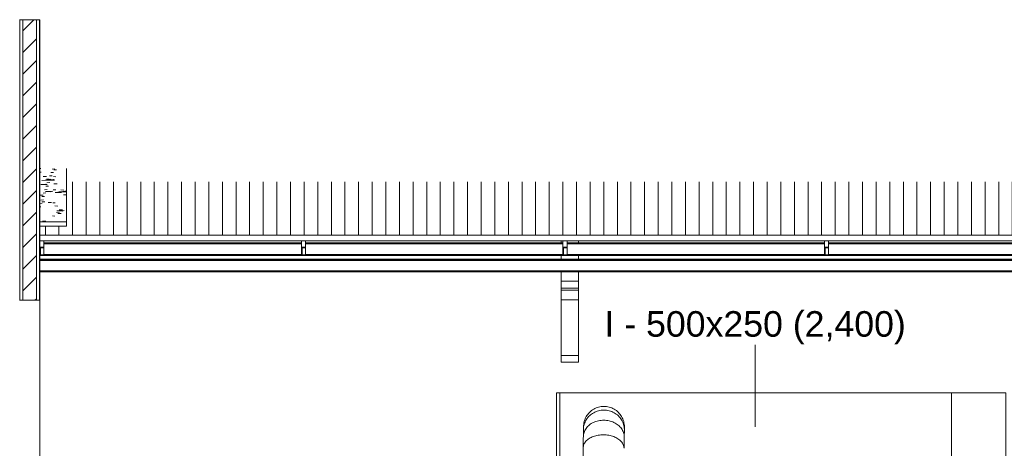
# Model space of a CAD drawing. Header units: metres. Extents: x 4.1 to 64.5, y -1.6 to 14.4.
# Tile 29 of 84: x 11.4 to 18.6, y 9.4 to 12.5. Entities that reach past the tile are written whole.
import ezdxf

# ---------------------------------------------------------------- set-up
doc = ezdxf.new("R2010")
doc.units = ezdxf.units.M
for name, color, linetype, lineweight in [('A-GENM', 7, 'Continuous', 18), ('A-GLAZ-CWMG', 7, 'Continuous', 18), ('A-ROOF', 7, 'Continuous', 18), ('A-ROOF-PATT', 7, 'Continuous', 18), ('A-WALL', 7, 'Continuous', 18), ('A-WALL-PATT', 7, 'Continuous', 18), ('DUTOS', 7, 'Continuous', 18), ('FLEXIVEIS', 7, 'Continuous', 18), ('M-HVAC-DUCT', 7, 'Continuous', 18)]:
    doc.layers.add(name, color=color, linetype=linetype, lineweight=lineweight)
doc.layers.add('M-HVAC-DUCT-IDEN', color=1, linetype='Continuous', lineweight=9, true_color=0xff0000)
doc.styles.add('Arial_2', font='arial.ttf', dxfattribs={"height": 0.1875})

# ---------------------------------------------------------------- blocks, each defined once
blk = doc.blocks.new('Modelos genéricos 24 - Modelos genéricos 2-6876269-Corte 4')
at = {"layer": 'A-GENM'}
for p, q in [((15.3873, 10.8715), (15.3873, 10.8864)), ((15.5137, 10.8864), (15.5137, 10.8715)), ((15.3873, 10.7508), (15.3873, 10.7785)), ((15.5137, 10.7785), (15.5137, 10.7508)), ((15.3873, 10.5899), (15.3873, 10.6578)), ((15.5137, 10.6578), (15.5137, 10.5899)), ((15.3873, 10.5899), (15.3873, 10.5386)), ((15.5137, 10.5899), (15.3873, 10.5899)), ((15.5137, 10.5386), (15.5137, 10.5899)), ((15.3873, 10.5386), (15.5137, 10.5386)), ((15.3873, 10.5244), (15.3873, 10.5386)), ((15.3873, 10.5244), (15.3873, 10.4537)), ((15.5137, 10.5244), (15.3873, 10.5244)), ((15.5137, 10.5386), (15.5137, 10.5244)), ((15.5137, 10.4537), (15.5137, 10.5244)), ((15.3873, 10.4537), (15.5137, 10.4537)), ((15.3873, 10.0445), (15.3873, 10.4537)), ((15.5137, 10.4537), (15.5137, 10.0445)), ((15.3873, 10.0445), (15.3873, 9.9945)), ((15.5137, 10.0445), (15.3873, 10.0445)), ((15.3873, 9.9945), (15.5137, 9.9945)), ((15.5137, 9.9945), (15.5137, 10.0445))]:
    blk.add_line(p, q, dxfattribs=at)
blk = doc.blocks.new('Montante retangular - U 90x35x5-8306106-Corte 4')
at = {"layer": 'A-GLAZ-CWMG'}
for p, q in [((11.559, 10.7508), (34.6381, 10.7508)), ((34.6381, 10.7473), (11.559, 10.7473)), ((34.6381, 10.7423), (11.559, 10.7423)), ((34.6381, 10.6657), (11.559, 10.6657)), ((34.6381, 10.6627), (11.559, 10.6627)), ((34.6381, 10.6578), (11.559, 10.6578))]:
    blk.add_line(p, q, dxfattribs=at)
blk = doc.blocks.new('Montante retangular - U 90x35x5-V12-Corte 4')
at = {"layer": 'A-GLAZ-CWMG'}
for p, q in [((11.589, 10.8715), (13.4798, 10.8715)), ((13.4798, 10.8681), (11.589, 10.8681)), ((13.4798, 10.8631), (11.589, 10.8631)), ((13.5098, 10.8715), (15.4005, 10.8715)), ((15.4005, 10.8681), (13.5098, 10.8681)), ((15.4005, 10.8631), (13.5098, 10.8631)), ((15.4305, 10.8715), (17.3213, 10.8715)), ((17.3213, 10.8681), (15.4305, 10.8681)), ((17.3213, 10.8631), (15.4305, 10.8631)), ((17.3513, 10.8715), (19.242, 10.8715)), ((19.242, 10.8681), (17.3513, 10.8681)), ((19.242, 10.8631), (17.3513, 10.8631)), ((13.4798, 10.7865), (11.5888, 10.7865)), ((13.4798, 10.7835), (11.589, 10.7835)), ((13.4798, 10.7785), (11.589, 10.7785)), ((15.4005, 10.7865), (13.5096, 10.7865)), ((15.4005, 10.7835), (13.5097, 10.7835)), ((15.4006, 10.7785), (13.5098, 10.7785)), ((17.3213, 10.7865), (15.4304, 10.7865)), ((17.3213, 10.7835), (15.4305, 10.7835)), ((17.3213, 10.7785), (15.4305, 10.7785)), ((19.242, 10.7865), (17.3513, 10.7865)), ((19.242, 10.7835), (17.3513, 10.7835)), ((19.2421, 10.7785), (17.3513, 10.7785))]:
    blk.add_line(p, q, dxfattribs=at)
blk = doc.blocks.new('Rectangular Mullion - 50 x 150mm-7871060-Corte 4')
at = {"layer": 'A-GLAZ-CWMG'}
for p, q in [((11.589, 10.8864), (11.589, 10.8383)), ((11.559, 10.8383), (11.559, 10.778)), ((11.589, 10.8383), (11.559, 10.8383)), ((11.559, 10.778), (11.589, 10.778)), ((11.564, 10.7831), (11.564, 10.8333)), ((11.564, 10.8333), (11.589, 10.8333)), ((11.589, 10.7831), (11.564, 10.7831)), ((11.589, 10.8333), (11.589, 10.8383)), ((11.589, 10.8333), (11.589, 10.7831)), ((11.589, 10.778), (11.589, 10.7831))]:
    blk.add_line(p, q, dxfattribs=at)
blk = doc.blocks.new('Rectangular Mullion - 50 x 150mm-7871058-Corte 4')
at = {"layer": 'A-GLAZ-CWMG'}
for p, q in [((13.4798, 10.8864), (13.4798, 10.8383)), ((13.5098, 10.8383), (13.5098, 10.8864)), ((13.5098, 10.8383), (13.4798, 10.8383)), ((13.4798, 10.8383), (13.4798, 10.778)), ((13.4798, 10.778), (13.5098, 10.778)), ((13.4848, 10.7831), (13.4848, 10.8333)), ((13.4848, 10.8333), (13.5098, 10.8333)), ((13.5098, 10.7831), (13.4848, 10.7831)), ((13.5098, 10.8333), (13.5098, 10.8383)), ((13.5098, 10.7831), (13.5098, 10.8333)), ((13.5098, 10.778), (13.5098, 10.7831))]:
    blk.add_line(p, q, dxfattribs=at)
blk = doc.blocks.new('4 GRE - ESCOLA DE CINEMA E AUDIOVISUAL CINE REX R07_rvt-1-Corte 4')
at = {"layer": 'A-ROOF-PATT', "true_color": 0xc0c0c0}
h = blk.add_hatch(dxfattribs=at)
h.set_pattern_fill('FP_15', color=9, style=0, pattern_type=2)
h.set_pattern_definition([(6.763, (22.374, 10.98), (0.54655354, -0.0047595), [0.03699, -0.40692]), (359.50123, (22.374, 10.98), (-0.10572753, 0.05703253), [0.04555, -0.50103]), (151.656, (22.42, 10.979), (0.4408244, 0.0522687), [0.01001, -0.11012]), (5.921, (22.374, 10.995), (0.8132427, -0.0125452), [0.05967, -0.65636]), (139.459, (22.442, 10.994), (0.71221, 0.07386), [0.01108, -0.12186]), (359.1159, (22.374, 10.995), (0.71221445, 0.0738592), [0.06778, -0.74556]), (2.187, (22.45, 10.991), (0.45484655, -0.0305348), [0.05339, -0.58732]), (356.16, (22.45, 10.991), (0.18540806, 0.05497656), [0.03799, -0.41788]), (16.518, (22.488, 10.989), (0.6402476, 0.0244626), [0.01612, -0.17727]), (4.366, (22.374, 10.98), (0.00926554, 0.0252386), [0.02001, -0.3753, 0.02001, -0.38621, -0.40167]), (4.366, (22.374, 10.98), (0.00926554, 0.0252386), [-0.80152, 0.02001, -0.38166]), (0.75053, (22.374, 10.98), (0.200455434, 0.0299083), [0.02493, -0.26369, 0.02493, -0.45635, -0.19078]), (0.75053, (22.374, 10.98), (0.200455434, 0.0299083), [-0.7699, 0.02493, -0.16584]), (356.373, (22.204, 10.98), (0.40677681, -0.001706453), [0.02125, -0.13974, 0.02125, -0.48103, -0.66649]), (356.373, (22.204, 10.98), (0.40677681, -0.001706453), [-0.66327, 0.02125, -0.64524]), (354.79, (22.128, 10.98), (0.44438502, 0.00758835), [0.01862, -0.16473, 0.01862, -0.27361, -0.41464]), (354.79, (22.128, 10.98), (0.44438502, 0.00758835), [-0.47557, 0.01862, -0.39602])])
h.paths.add_polyline_path([(11.7559, 11.0247), (11.7559, 11.4176), (11.559, 11.4176), (11.559, 11.0247)])
at = {"layer": 'A-ROOF-PATT', "true_color": 0x808080}
h = blk.add_hatch(dxfattribs=at)
h.set_pattern_fill('FP_9', color=8, style=0, pattern_type=2)
h.set_pattern_definition([(90, (0, 17.473), (-0.1, 6e-18), [])])
h.paths.add_polyline_path([(25.7973, 10.9266), (34.4623, 10.9266), (34.4623, 11.3195), (11.7559, 11.3195), (11.7559, 10.9945), (11.559, 10.9945), (11.559, 10.9266), (24.6562, 10.9266)])
h.paths.add_polyline_path([(34.6587, 10.9266), (34.6587, 10.9395), (34.4623, 10.9395), (34.4623, 10.9266), (34.6409, 10.9266)])
at = {"layer": 'A-WALL-PATT', "true_color": 0x808080}
h = blk.add_hatch(dxfattribs=at)
h.set_pattern_fill('FP_3', color=8, style=0, pattern_type=2)
h.set_pattern_definition([(45, (22.374, 6.504), (-0.0795495, 0.0795495), [])])
h.paths.add_polyline_path([(11.5336, 5.92), (11.534, 5.92), (11.5336, 9.3), (11.434, 9.3), (11.434, 5.92)])
h.paths.add_polyline_path([(11.434, 10.45), (11.534, 10.45), (11.534, 12.5099), (11.434, 12.5099), (11.434, 11.1453)])
h = blk.add_hatch(dxfattribs=at)
h.set_pattern_fill('FP_1', color=8, style=0, pattern_type=2)
h.set_pattern_definition([(50, (22.374, 6.504), (0.546555, -0.047815), [0.05715, -0.62865]), (355, (22.374, 6.504), (-0.105728, 0.573166), [0.04572, -0.50292]), (100.451, (22.42, 6.5), (0.440828, 0.52535), [0.04857, -0.53427]), (46.184, (22.374, 6.656), (0.813237, -0.12613), [0.08572, -0.94297]), (96.636, (22.442, 6.646), (0.71221, 0.742287), [0.07286, -0.80141]), (351.184, (22.374, 6.656), (0.712217, 0.742274), [0.06858, -0.75438]), (21, (22.45, 6.618), (0.454846, -0.306795), [0.05715, -0.62865]), (326, (22.45, 6.618), (0.185405, 0.55256), [0.04572, -0.50292]), (71.451, (22.488, 6.593), (0.64025, 0.245763), [0.04857, -0.53427]), (37.5, (22.374, 6.504), (0.009261, 0.2536672), [0.02515, -0.47168, 0.02515, -0.48539, -0.50482]), (37.5, (22.374, 6.504), (0.009261, 0.2536672), [-1.007, 0.02515, -0.47968]), (7.5, (22.374, 6.504), (0.200456, 0.300546), [0.02515, -0.26594, 0.02515, -0.46025, -0.1924]), (7.5, (22.374, 6.504), (0.200456, 0.300546), [-0.77648, 0.02515, -0.16726]), (327.5, (22.204, 6.504), (0.406768, -0.0171882), [0.02515, -0.16535, 0.02515, -0.56921, -0.78867]), (327.5, (22.204, 6.504), (0.406768, -0.0171882), [-0.78486, 0.02515, -0.76352]), (317.5, (22.128, 6.504), (0.444383, 0.076279), [0.02515, -0.2225, 0.02515, -0.36957, -0.56007]), (317.5, (22.128, 6.504), (0.444383, 0.076279), [-0.64237, 0.02515, -0.53492])])
h.paths.add_polyline_path([(11.5565, 5.92), (11.559, 5.92), (11.559, 9.3), (11.5565, 9.3), (11.5565, 6.133)])
h.paths.add_polyline_path([(11.5565, 10.45), (11.559, 10.45), (11.559, 12.5099), (11.5565, 12.5099), (11.5565, 10.6897)])
at = {"layer": 'A-ROOF'}
for p, q in [((11.7559, 11.0247), (11.7559, 11.4176)), ((11.7559, 11.0247), (11.559, 11.0247)), ((11.559, 11.0247), (11.559, 10.9945)), ((11.559, 10.9945), (11.7559, 10.9945)), ((11.7559, 10.9945), (11.7559, 11.0247)), ((34.6695, 10.9266), (11.559, 10.9266)), ((11.559, 10.9266), (11.559, 10.8864)), ((11.559, 10.8864), (34.6695, 10.8864))]:
    blk.add_line(p, q, dxfattribs=at)
at = {"layer": 'A-WALL'}
for p, q in [((11.559, 12.5099), (11.409, 12.5099)), ((11.4115, 10.45), (11.4115, 12.5099)), ((11.434, 10.45), (11.434, 12.5099)), ((11.534, 10.45), (11.534, 12.5099)), ((11.5565, 10.45), (11.5565, 12.5099)), ((11.559, 11.0247), (11.559, 12.5099)), ((11.559, 10.9266), (11.559, 11.0247)), ((11.559, 10.45), (11.559, 10.9266)), ((11.409, 10.45), (11.559, 10.45)), ((11.559, 10.45), (11.559, 9.3))]:
    blk.add_line(p, q, dxfattribs=at)
at = {"layer": 'A-GENM', "lineweight": 18}
blk.add_blockref('Modelos genéricos 24 - Modelos genéricos 2-6876269-Corte 4', (0, 0), dxfattribs=at)
at = {"layer": 'A-GLAZ-CWMG', "lineweight": 18}
for name, p in [('Rectangular Mullion - 50 x 150mm-7871060-Corte 4', (0, 0)), ('Montante retangular - U 90x35x5-V12-Corte 4', (0, 0)), ('Rectangular Mullion - 50 x 150mm-7871058-Corte 4', (0, 0)), ('Rectangular Mullion - 50 x 150mm-7871058-Corte 4', (1.9208, 0)), ('Rectangular Mullion - 50 x 150mm-7871058-Corte 4', (3.8415, 0)), ('Montante retangular - U 90x35x5-8306106-Corte 4', (0, 0))]:
    blk.add_blockref(name, p, dxfattribs=at)
blk = doc.blocks.new('M_Rectangular Transition - L - 400 mm _L_-827856-Corte 4')
at = {"layer": 'M-HVAC-DUCT', "color": 4, "true_color": 0x00ffff}
for p, q in [((18.6529, 9.77), (18.2529, 9.77)), ((18.2529, 9.27), (18.2529, 9.77)), ((18.6529, 9.77), (18.6529, 9.27)), ((18.6529, 9.27), (18.2529, 9.27))]:
    blk.add_line(p, q, dxfattribs=at)
blk = doc.blocks.new('M_Tampa retangular - Padrão-874557-Corte 4')
at = {"layer": 'M-HVAC-DUCT', "color": 4, "true_color": 0x00ffff}
for p, q in [((15.3524, 9.27), (15.3524, 9.77)), ((15.3774, 9.77), (15.3524, 9.77)), ((15.3774, 9.77), (15.3774, 9.27)), ((15.3524, 9.27), (15.3774, 9.27))]:
    blk.add_line(p, q, dxfattribs=at)

msp = doc.modelspace()

# ---------------------------------------------------------------- linework, layer by layer
at = {"layer": 'DUTOS', "color": 4, "true_color": 0x00ffff}
for p, q in [((15.3774, 9.27), (15.3774, 9.77)), ((15.3774, 9.77), (18.2529, 9.77)), ((18.2529, 9.77), (18.2529, 9.27))]:
    msp.add_line(p, q, dxfattribs=at)
at = {"layer": 'FLEXIVEIS', "color": 4, "true_color": 0x00ffff}
for p, q in [((15.5516, 9.5224), (15.5389, 8.7234)), ((15.8504, 9.4446), (15.8513, 9.4984)), ((15.8513, 9.4984), (15.8516, 9.5176)), ((15.8491, 9.3621), (15.8504, 9.4446))]:
    msp.add_line(p, q, dxfattribs=at)
for points in [[(15.5513, 9.5009), (15.5513, 9.5133), (15.5547, 9.5381), (15.5698, 9.5727), (15.5939, 9.6024), (15.6253, 9.6252), (15.6619, 9.6395), (15.6881, 9.6427), (15.7012, 9.6427)], [(15.5516, 9.52), (15.5516, 9.5331), (15.555, 9.5593), (15.5702, 9.5959), (15.5943, 9.6273), (15.6257, 9.6514), (15.6623, 9.6666), (15.6885, 9.67), (15.7016, 9.67)], [(15.7012, 9.6427), (15.7142, 9.6427), (15.7404, 9.6394), (15.777, 9.625), (15.8085, 9.6022), (15.8326, 9.5725), (15.8478, 9.5378), (15.8513, 9.513), (15.8513, 9.5007)], [(15.7016, 9.67), (15.7147, 9.67), (15.7409, 9.6666), (15.7774, 9.6514), (15.8089, 9.6273), (15.833, 9.5959), (15.8481, 9.5593), (15.8516, 9.5331), (15.8516, 9.52)], [(15.5504, 9.4475), (15.5504, 9.458), (15.5538, 9.4792), (15.5688, 9.5088), (15.5928, 9.5341), (15.6242, 9.5535), (15.6607, 9.5656), (15.6869, 9.5684), (15.7, 9.5683)], [(15.7, 9.5683), (15.7131, 9.5683), (15.7392, 9.5654), (15.7759, 9.553), (15.8074, 9.5334), (15.8316, 9.508), (15.8469, 9.4783), (15.8504, 9.4571), (15.8504, 9.4466)], [(15.8513, 9.5007), (15.8513, 9.4999), (15.8513, 9.4992), (15.8513, 9.4984)], [(15.8516, 9.52), (15.8516, 9.5192), (15.8516, 9.5184), (15.8516, 9.5176)], [(15.5491, 9.3653), (15.5491, 9.3737), (15.5524, 9.3906), (15.5673, 9.4142), (15.5912, 9.4343), (15.6225, 9.4497), (15.659, 9.4593), (15.6852, 9.4614), (15.6983, 9.4613)], [(15.6983, 9.4613), (15.7114, 9.4612), (15.7376, 9.4589), (15.7742, 9.4489), (15.8058, 9.4331), (15.8301, 9.4127), (15.8454, 9.389), (15.849, 9.372), (15.8491, 9.3636)], [(15.8504, 9.4466), (15.8504, 9.4459), (15.8504, 9.4453), (15.8504, 9.4446)], [(15.8491, 9.3636), (15.8491, 9.3631), (15.8491, 9.3626), (15.8491, 9.3621)]]:
    msp.add_open_spline(points, degree=3, dxfattribs=at)
at = {"layer": 'M-HVAC-DUCT-IDEN'}
msp.add_line((16.8114, 9.52), (16.8114, 10.1222), dxfattribs=at)

# ---------------------------------------------------------------- block references
at = {"lineweight": 5}
msp.add_blockref('4 GRE - ESCOLA DE CINEMA E AUDIOVISUAL CINE REX R07_rvt-1-Corte 4', (0, 0), dxfattribs=at)
at = {"layer": 'M-HVAC-DUCT', "color": 4, "true_color": 0x00ffff}
for name in ['M_Tampa retangular - Padrão-874557-Corte 4', 'M_Rectangular Transition - L - 400 mm _L_-827856-Corte 4']:
    msp.add_blockref(name, (0, 0), dxfattribs=at)

# ---------------------------------------------------------------- next in the draw order: texts
at = {"layer": 'M-HVAC-DUCT-IDEN', "color": 7, "insert": (15.7052, 10.3694), "char_height": 0.1875, "width": 2.675632, "attachment_point": 1, "style": 'Arial_2', "bg_fill": 3, "box_fill_scale": 1.25, "bg_fill_color": 256, "bg_fill_true_color": 13158600, "bg_fill_transparency": 0}
msp.add_mtext('I - 500x250 (2,400)', dxfattribs=at)

doc.saveas('drawing.dxf')
